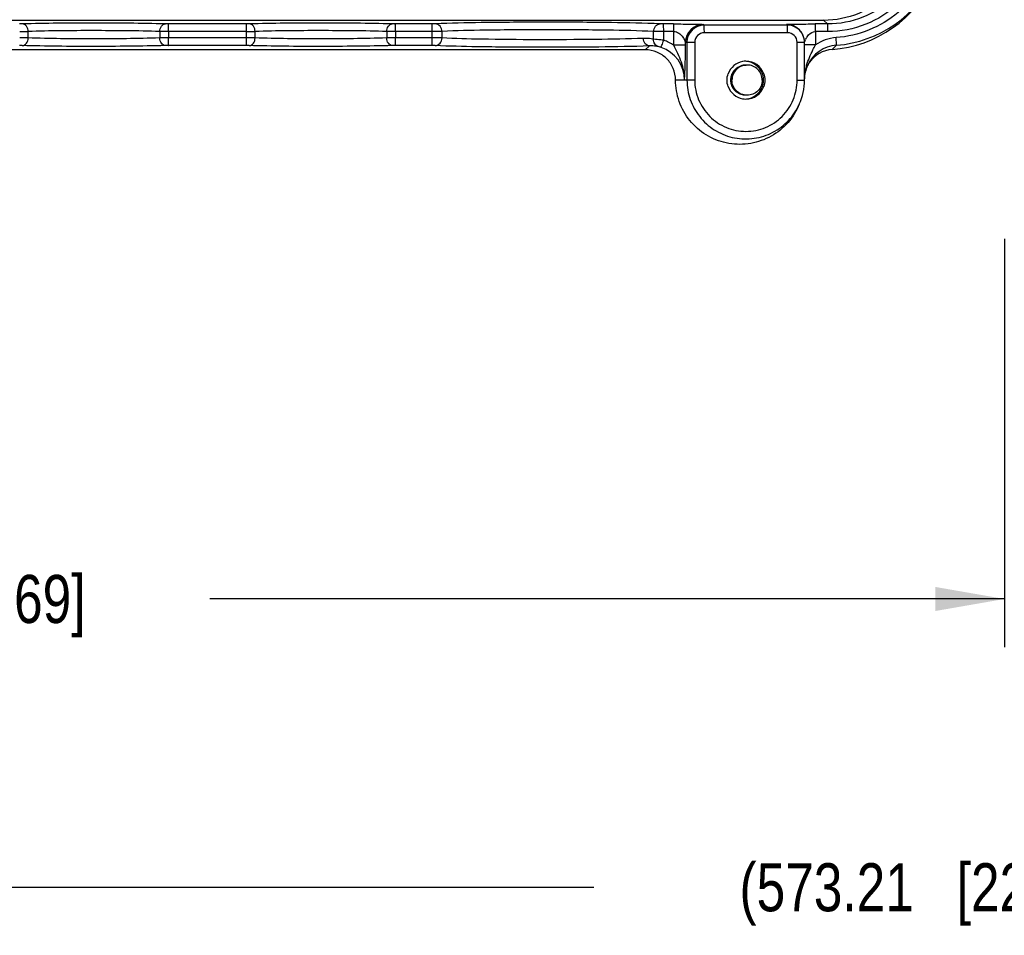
# Model space of a CAD drawing. Header units: inches. Extents: x 0 to 34, y 0 to 22.
# Tile 3 of 124: x 5.1 to 7.7, y 10 to 12.3. Entities that reach past the tile are written whole.
import ezdxf

# ---------------------------------------------------------------- set-up
doc = ezdxf.new("R2010")
doc.units = ezdxf.units.IN
doc.header["$LTSCALE"] = 1.87
doc.header["$MEASUREMENT"] = 0
doc.linetypes.add('HIDDEN', pattern=[0.2, 0.1, -0.1])
doc.layers.get('0').update_dxf_attribs({"linetype": 'CONTINUOUS'})
for name, color, linetype in [('02___PRT_ALL_AXES', 7, 'CONTINUOUS'), ('DEFAULT_2', 8, 'HIDDEN'), ('DIMENSIONS', 7, 'CONTINUOUS')]:
    doc.layers.add(name, color=color, linetype=linetype)
doc.styles.get("Standard").update_dxf_attribs({"font": 'txt', "width": 0.8})
doc.dimstyles.new('DIMSTYLE_2', dxfattribs={"dimtxt": 0.125, "dimasz": 0.18, "dimexe": 0.125, "dimexo": 0.0625, "dimgap": 0.0625, "dimtad": 0, "dimtih": 1, "dimtoh": 1, "dimlfac": 2, "dimzin": 0, "dimdsep": 46, "dimtxsty": 'STANDARD', "dimblk": '_FILLED', "dimblk1": '_FILLED', "dimblk2": '_FILLED', "dimcen": 0.09, "dimazin": 0, "dimtp": 0.01, "dimtm": 0.01, "dimtfac": 1, "dimtofl": 0, "dimtmove": 0, "dimatfit": 3, "dimldrblk": '_FILLED', "dimfxl": 1, "dimtolj": 1, "dimtzin": 0, "dimarcsym": 0})

# ---------------------------------------------------------------- blocks, each defined once
blk = doc.blocks.new('_FILLED')
at = {"color": 0, "linetype": 'BYBLOCK'}
blk.add_solid([(0, 0), (-1, 0.174), (-1, -0.174)], dxfattribs=at)
blk = doc.blocks.new('*D5')
at = {"layer": 'DIMENSIONS', "color": 2, "linetype": 'CONTINUOUS'}
for p, q in [((1.8875, 12.5141), (1.8875, 10.7081)), ((7.6723, 11.77), (7.6723, 10.7081)), ((1.8875, 10.8331), (3.9549, 10.8331)), ((7.6723, 10.8331), (5.6049, 10.8331))]:
    blk.add_line(p, q, dxfattribs=at)
at = {"layer": 'DIMENSIONS', "color": 2, "linetype": 'CONTINUOUS', "xscale": 0.18, "yscale": 0.18, "zscale": 0.18, "rotation": 180}
blk.add_blockref('_FILLED', (1.8875, 10.8331), dxfattribs=at)
at = {"layer": 'DIMENSIONS', "color": 2, "linetype": 'CONTINUOUS', "xscale": 0.18, "yscale": 0.18, "zscale": 0.18}
blk.add_blockref('_FILLED', (7.6723, 10.8331), dxfattribs=at)
at = {"layer": 'DIMENSIONS', "color": 2, "linetype": 'CONTINUOUS', "insert": (4.7799, 10.8956), "char_height": 0.125, "width": 1.525, "attachment_point": 2, "line_spacing_factor": 0.9}
blk.add_mtext('293.86{\\ftxt.shx;\\W1.000000;\\H0.125000; }[11.569]', dxfattribs=at)
blk = doc.blocks.new('*D6')
at = {"layer": 'DIMENSIONS', "color": 2, "linetype": 'CONTINUOUS'}
for p, q in [((1.8875, 12.5141), (1.8875, 9.9581)), ((13.1711, 11.77), (13.1711, 9.9581)), ((1.8875, 10.0831), (6.6043, 10.0831)), ((13.1711, 10.0831), (8.4543, 10.0831))]:
    blk.add_line(p, q, dxfattribs=at)
at = {"layer": 'DIMENSIONS', "color": 2, "linetype": 'CONTINUOUS', "xscale": 0.18, "yscale": 0.18, "zscale": 0.18}
for p, rotation in [((1.8875, 10.0831), 180), ((13.1711, 10.0831), 360)]:
    blk.add_blockref('_FILLED', p, dxfattribs=dict(at, rotation=rotation))
at = {"layer": 'DIMENSIONS', "color": 2, "linetype": 'CONTINUOUS', "insert": (7.5293, 10.1456), "char_height": 0.125, "width": 1.725, "attachment_point": 2, "line_spacing_factor": 0.9}
blk.add_mtext('(573.21{\\ftxt.shx;\\W1.000000;\\H0.125000; }[22.567])', dxfattribs=at)

msp = doc.modelspace()

# ---------------------------------------------------------------- linework, layer by layer
at = {"color": 7, "linetype": 'CONTINUOUS'}
for p, q in [((7.202, 12.3383), (2.2041, 12.3383)), ((5.1173, 12.3291), (5.11, 12.329)), ((5.4971, 12.329), (5.4895, 12.3291)), ((5.7003, 12.329), (5.4971, 12.329)), ((5.7076, 12.3291), (5.7003, 12.329)), ((6.0874, 12.329), (6.0798, 12.3291)), ((6.1832, 12.329), (6.0874, 12.329)), ((6.1916, 12.3292), (6.1832, 12.329)), ((6.7852, 12.329), (6.7764, 12.3292)), ((6.8116, 12.329), (6.7852, 12.329)), ((6.8889, 12.3278), (6.8909, 12.3259)), ((7.1074, 12.3259), (6.8909, 12.3259)), ((7.1074, 12.3259), (7.1054, 12.3278)), ((7.2122, 12.329), (7.1799, 12.329)), ((7.202, 12.3383), (7.2122, 12.329)), ((5.1326, 12.2926), (5.1326, 12.3095)), ((5.475, 12.3095), (5.475, 12.2926)), ((5.4976, 12.3094), (5.475, 12.3095)), ((5.7008, 12.3094), (5.4976, 12.3094)), ((5.4976, 12.3094), (5.4976, 12.2927)), ((5.7008, 12.2927), (5.7008, 12.3094)), ((5.7229, 12.2926), (5.7229, 12.3095)), ((6.0653, 12.3095), (6.0653, 12.2926)), ((6.0879, 12.3094), (6.0653, 12.3095)), ((6.1837, 12.3094), (6.0879, 12.3094)), ((6.0879, 12.3094), (6.0879, 12.2927)), ((6.2091, 12.3095), (6.1837, 12.3094)), ((6.1837, 12.2927), (6.1837, 12.3094)), ((6.2091, 12.2926), (6.2091, 12.3095)), ((6.7595, 12.2892), (6.7595, 12.3095)), ((6.7857, 12.3094), (6.7595, 12.3095)), ((6.8121, 12.3094), (6.7857, 12.3094)), ((6.7857, 12.2868), (6.7857, 12.3094)), ((6.8121, 12.2736), (6.8121, 12.3094)), ((7.1079, 12.3063), (6.8915, 12.3063)), ((7.1477, 12.3004), (7.148, 12.2996)), ((7.2127, 12.3094), (7.1805, 12.3094)), ((7.1805, 12.3094), (7.1805, 12.2747)), ((5.1173, 12.2729), (5.11, 12.273)), ((5.4976, 12.2927), (5.475, 12.2926)), ((5.4971, 12.273), (5.4895, 12.2729)), ((5.7003, 12.273), (5.4971, 12.273)), ((5.7008, 12.2927), (5.4976, 12.2927)), ((5.7076, 12.2729), (5.7003, 12.273)), ((6.0879, 12.2927), (6.0653, 12.2926)), ((6.0874, 12.273), (6.0798, 12.2729)), ((6.1832, 12.273), (6.0874, 12.273)), ((6.1837, 12.2927), (6.0879, 12.2927)), ((6.1916, 12.2729), (6.1832, 12.273)), ((6.2091, 12.2926), (6.1837, 12.2927)), ((6.7485, 12.2718), (6.7376, 12.2619)), ((6.8425, 12.2736), (6.8121, 12.2736)), ((6.8425, 12.2813), (6.8665, 12.2813)), ((6.8425, 12.2736), (6.8425, 12.2813)), ((6.8463, 12.2813), (6.8463, 12.1829)), ((6.8665, 12.2813), (6.8665, 12.1829)), ((7.1328, 12.2813), (7.152, 12.2813)), ((7.1328, 12.1829), (7.1328, 12.2813)), ((7.1805, 12.2747), (7.1518, 12.2747)), ((7.152, 12.1829), (7.152, 12.2813)), ((7.2238, 12.2628), (7.2351, 12.2738)), ((6.7376, 12.2619), (2.6645, 12.2619)), ((6.8665, 12.1829), (6.8166, 12.1829)), ((7.1328, 12.1829), (7.152, 12.1829)), ((7.1385, 12.1203), (7.1359, 12.1145))]:
    msp.add_line(p, q, dxfattribs=at)
for centre, radius, start, end in [((7.2006, 12.5765), 0.3146, 274.2192, 335.8244), ((7.2128, 12.5765), 0.3035, 274.2192, 335.8244), ((6.8889, 12.2813), 0.0464, 90.0183, 180.0053), ((6.8909, 12.2813), 0.0446, 90.0182, 180.0054), ((7.1054, 12.2814), 0.0464, 43.5775, 90.0029), ((7.1074, 12.2814), 0.0446, 35.9837, 89.9972), ((5.1134, 14.337), 2.0277, 269.9206, 270.5433), ((5.7037, 14.337), 2.0277, 269.9206, 270.5433), ((6.8915, 12.2813), 0.0249, 90.0118, 180.0118), ((7.1079, 12.2813), 0.0249, 359.9882, 89.9882), ((7.1051, 12.2812), 0.0468, 24.2567, 43.532), ((7.1073, 12.2813), 0.0447, 24.1941, 35.9786), ((7.1913, 12.2726), 0.0402, 144.5635, 149.1126), ((5.1134, 10.265), 2.0277, 89.4567, 90.0794), ((5.7037, 10.265), 2.0277, 89.4567, 90.0794), ((6.7497, 12.1829), 0.0901, 359.9966, 71.1814), ((6.7501, 12.1825), 0.1102, 55.7416, 71.1576), ((7.1944, 12.2709), 0.0438, 149.1644, 156.2812), ((7.2417, 12.184), 0.0901, 94.2193, 155.8239), ((7.2296, 12.184), 0.079, 94.216, 145.7003), ((6.9997, 12.1829), 0.0492, 100.0214, 160.0019), ((6.9997, 12.1829), 0.0493, 89.9965, 99.9797), ((6.9997, 12.1829), 0.0492, 19.9878, 89.9935), ((6.9957, 12.1829), 0.0492, 22.4992, 83.233), ((7.2957, 12.1802), 0.1444, 163.2494, 167.4684), ((7.2296, 12.184), 0.079, 145.6951, 154.0101), ((7.2816, 12.1833), 0.13, 167.4475, 175.7253), ((6.9997, 12.1829), 0.0492, 199.9981, 259.9786), ((6.9997, 12.1829), 0.0492, 270.0065, 340.0122), ((6.9968, 12.1829), 0.0482, 358.6546, 1.3454), ((6.9957, 12.1829), 0.0492, 276.767, 337.5008), ((6.9997, 12.183), 0.0493, 260.0203, 270.0035), ((6.999, 12.1829), 0.153, 333.4362, 335.8193)]:
    msp.add_arc(centre, radius, start, end, dxfattribs=at)
for points, knots in [([(7.4402, 12.5766), (7.4402, 12.5456), (7.4278, 12.483), (7.3748, 12.4038), (7.2956, 12.3507), (7.233, 12.3383), (7.202, 12.3383)], [0, 0, 0, 0, 0.250054, 0.500067, 0.750041, 1, 1, 1, 1]), ([(7.4592, 12.5611), (7.4573, 12.5303), (7.4415, 12.4686), (7.3857, 12.3919), (7.3056, 12.3409), (7.2431, 12.329), (7.2122, 12.329)], [0, 0, 0, 0, 0.250064, 0.500065, 0.750029, 1, 1, 1, 1]), ([(7.4794, 12.5599), (7.4773, 12.5266), (7.4603, 12.4601), (7.4, 12.3772), (7.3136, 12.3222), (7.2461, 12.3094), (7.2127, 12.3094)], [0, 0, 0, 0, 0.250051, 0.500065, 0.750042, 1, 1, 1, 1]), ([(7.4882, 12.5056), (7.4808, 12.4772), (7.4571, 12.4224), (7.3982, 12.3552), (7.3217, 12.3092), (7.2634, 12.2956), (7.2342, 12.2935)], [0, 0, 0, 0, 0.250054, 0.500056, 0.750027, 1, 1, 1, 1]), ([(5.4895, 12.3291), (5.4267, 12.331), (5.3026, 12.3317), (5.1785, 12.331), (5.1173, 12.3291)], [0, 0, 0, 0, 0.506844, 1, 1, 1, 1]), ([(5.1326, 12.3095), (5.1325, 12.3143), (5.1301, 12.3236), (5.1214, 12.329), (5.1173, 12.3291)], [0, 0, 0, 0, 0.543486, 1, 1, 1, 1]), ([(5.475, 12.3095), (5.4751, 12.3143), (5.4772, 12.3233), (5.4856, 12.329), (5.4895, 12.3291)], [0, 0, 0, 0, 0.551609, 1, 1, 1, 1]), ([(5.4976, 12.3094), (5.4976, 12.3118), (5.4976, 12.3164), (5.4975, 12.3218), (5.4974, 12.3253), (5.4974, 12.3272), (5.4972, 12.3283), (5.4972, 12.3289), (5.4971, 12.329)], [0, 0, 0, 0, 0.375873, 0.697403, 0.821805, 0.915593, 0.975631, 1, 1, 1, 1]), ([(5.7008, 12.3094), (5.7008, 12.3118), (5.7008, 12.3164), (5.7007, 12.3218), (5.7006, 12.3253), (5.7006, 12.3272), (5.7004, 12.3283), (5.7004, 12.3289), (5.7003, 12.329)], [0, 0, 0, 0, 0.375873, 0.697402, 0.821805, 0.915593, 0.975631, 1, 1, 1, 1]), ([(6.0798, 12.3291), (6.017, 12.331), (5.8929, 12.3317), (5.7688, 12.331), (5.7076, 12.3291)], [0, 0, 0, 0, 0.506844, 1, 1, 1, 1]), ([(5.7229, 12.3095), (5.7228, 12.3143), (5.7204, 12.3236), (5.7117, 12.329), (5.7076, 12.3291)], [0, 0, 0, 0, 0.543486, 1, 1, 1, 1]), ([(6.0653, 12.3095), (6.0654, 12.3143), (6.0676, 12.3233), (6.0759, 12.329), (6.0798, 12.3291)], [0, 0, 0, 0, 0.551609, 1, 1, 1, 1]), ([(6.0879, 12.3094), (6.0879, 12.3118), (6.0879, 12.3164), (6.0878, 12.3218), (6.0877, 12.3253), (6.0877, 12.3272), (6.0875, 12.3283), (6.0875, 12.3289), (6.0874, 12.329)], [0, 0, 0, 0, 0.375873, 0.697403, 0.821805, 0.915593, 0.975631, 1, 1, 1, 1]), ([(6.1837, 12.3094), (6.1837, 12.3118), (6.1837, 12.3164), (6.1836, 12.3218), (6.1835, 12.3253), (6.1834, 12.3272), (6.1832, 12.3283), (6.1833, 12.3289), (6.1832, 12.329)], [0, 0, 0, 0, 0.375873, 0.697402, 0.821805, 0.915593, 0.975631, 1, 1, 1, 1]), ([(6.7764, 12.3292), (6.7343, 12.3311), (6.6351, 12.333), (6.4798, 12.3341), (6.3271, 12.333), (6.2313, 12.3311), (6.1916, 12.3292)], [0, 0, 0, 0, 0.216248, 0.508691, 0.79638, 1, 1, 1, 1]), ([(6.2091, 12.3095), (6.209, 12.3144), (6.2057, 12.3243), (6.1961, 12.3291), (6.1916, 12.3292)], [0, 0, 0, 0, 0.520631, 1, 1, 1, 1]), ([(6.7595, 12.3095), (6.7595, 12.3144), (6.7626, 12.3241), (6.772, 12.3291), (6.7764, 12.3292)], [0, 0, 0, 0, 0.526097, 1, 1, 1, 1]), ([(6.7857, 12.3094), (6.7857, 12.3118), (6.7857, 12.3164), (6.7856, 12.3218), (6.7855, 12.3253), (6.7854, 12.3272), (6.7852, 12.3283), (6.7853, 12.3289), (6.7852, 12.329)], [0, 0, 0, 0, 0.375873, 0.697403, 0.821805, 0.915593, 0.975631, 1, 1, 1, 1]), ([(6.8121, 12.3094), (6.8121, 12.3118), (6.8121, 12.3164), (6.812, 12.3218), (6.8119, 12.3253), (6.8119, 12.3272), (6.8117, 12.3283), (6.8117, 12.3289), (6.8116, 12.329)], [0, 0, 0, 0, 0.376343, 0.697314, 0.821689, 0.915738, 0.975751, 1, 1, 1, 1]), ([(6.8116, 12.329), (6.8199, 12.329), (6.8322, 12.329), (6.8484, 12.3289), (6.8599, 12.3288), (6.8702, 12.3286), (6.8779, 12.3285), (6.8831, 12.3282), (6.8859, 12.3282), (6.8877, 12.3279), (6.8887, 12.328), (6.8889, 12.3278)], [0, 0, 0, 0, 0.321555, 0.478848, 0.628369, 0.764692, 0.880682, 0.927741, 0.964895, 0.989687, 1, 1, 1, 1]), ([(6.8915, 12.3063), (6.8915, 12.3087), (6.8914, 12.3133), (6.8914, 12.3187), (6.8912, 12.3222), (6.8912, 12.3241), (6.891, 12.3252), (6.891, 12.3258), (6.8909, 12.3259)], [0, 0, 0, 0, 0.376343, 0.697313, 0.821688, 0.915738, 0.97575, 1, 1, 1, 1]), ([(7.1054, 12.3278), (7.1052, 12.3279), (7.1065, 12.328), (7.1074, 12.3281), (7.1103, 12.3283), (7.1149, 12.3285), (7.1223, 12.3286), (7.1322, 12.3288), (7.1434, 12.3289), (7.1594, 12.329), (7.1716, 12.329), (7.1799, 12.329)], [0, 0, 0, 0, 0.006104, 0.027227, 0.06144, 0.106263, 0.219688, 0.355699, 0.506911, 0.66768, 1, 1, 1, 1]), ([(7.1079, 12.3063), (7.1079, 12.3087), (7.1079, 12.3133), (7.1078, 12.3187), (7.1077, 12.3222), (7.1076, 12.3241), (7.1074, 12.3252), (7.1075, 12.3258), (7.1074, 12.3259)], [0, 0, 0, 0, 0.376343, 0.697313, 0.821688, 0.915738, 0.97575, 1, 1, 1, 1]), ([(7.1805, 12.3094), (7.1805, 12.3118), (7.1804, 12.3164), (7.1804, 12.3218), (7.1802, 12.3253), (7.1802, 12.3272), (7.18, 12.3283), (7.18, 12.3289), (7.1799, 12.329)], [0, 0, 0, 0, 0.376343, 0.697313, 0.821688, 0.915737, 0.97575, 1, 1, 1, 1]), ([(7.2018, 12.34), (7.2018, 12.3398), (7.2019, 12.3392), (7.2018, 12.3386), (7.202, 12.3383)], [0, 0, 0, 0, 0.408791, 1, 1, 1, 1]), ([(7.2127, 12.3094), (7.2127, 12.3118), (7.2127, 12.3164), (7.2126, 12.3218), (7.2125, 12.3253), (7.2125, 12.3272), (7.2123, 12.3283), (7.2123, 12.3289), (7.2122, 12.329)], [0, 0, 0, 0, 0.376343, 0.697313, 0.821688, 0.915738, 0.97575, 1, 1, 1, 1]), ([(5.475, 12.3095), (5.4172, 12.3113), (5.303, 12.312), (5.1888, 12.3114), (5.1326, 12.3095)], [0, 0, 0, 0, 0.506844, 1, 1, 1, 1]), ([(6.0653, 12.3095), (6.0075, 12.3113), (5.8933, 12.312), (5.7792, 12.3114), (5.7229, 12.3095)], [0, 0, 0, 0, 0.506844, 1, 1, 1, 1]), ([(6.7595, 12.3095), (6.7198, 12.3114), (6.6265, 12.3133), (6.4804, 12.3144), (6.3365, 12.3133), (6.2464, 12.3115), (6.2091, 12.3095)], [0, 0, 0, 0, 0.216251, 0.50869, 0.796377, 1, 1, 1, 1]), ([(6.8121, 12.3094), (6.8166, 12.3094), (6.823, 12.3068), (6.8297, 12.3016), (6.8338, 12.2973), (6.8371, 12.2927), (6.8392, 12.2887), (6.8406, 12.2858), (6.8414, 12.2836), (6.8421, 12.2825), (6.8422, 12.2813), (6.8425, 12.2813)], [0, 0, 0, 0, 0.303736, 0.4474, 0.583875, 0.71358, 0.835535, 0.892036, 0.942885, 0.982609, 1, 1, 1, 1]), ([(7.1585, 12.296), (7.1597, 12.2976), (7.1652, 12.3043), (7.1738, 12.3094), (7.1805, 12.3094)], [0, 0, 0, 0, 0.233652, 1, 1, 1, 1]), ([(5.1173, 12.2729), (5.1214, 12.273), (5.1301, 12.2785), (5.1325, 12.2878), (5.1326, 12.2926)], [0, 0, 0, 0, 0.456514, 1, 1, 1, 1]), ([(5.4895, 12.2729), (5.4267, 12.2711), (5.3026, 12.2703), (5.1785, 12.271), (5.1173, 12.2729)], [0, 0, 0, 0, 0.50686, 1, 1, 1, 1]), ([(5.475, 12.2926), (5.4172, 12.2908), (5.303, 12.29), (5.1888, 12.2907), (5.1326, 12.2926)], [0, 0, 0, 0, 0.506859, 1, 1, 1, 1]), ([(5.4895, 12.2729), (5.4856, 12.273), (5.4772, 12.2787), (5.4751, 12.2878), (5.475, 12.2926)], [0, 0, 0, 0, 0.448391, 1, 1, 1, 1]), ([(5.4971, 12.273), (5.4972, 12.2731), (5.4972, 12.2738), (5.4974, 12.2748), (5.4974, 12.2767), (5.4975, 12.2802), (5.4976, 12.2856), (5.4976, 12.2902), (5.4976, 12.2927)], [0, 0, 0, 0, 0.024369, 0.084407, 0.178195, 0.302597, 0.624127, 1, 1, 1, 1]), ([(5.7003, 12.273), (5.7004, 12.2731), (5.7004, 12.2738), (5.7006, 12.2748), (5.7006, 12.2767), (5.7007, 12.2802), (5.7008, 12.2856), (5.7008, 12.2902), (5.7008, 12.2927)], [0, 0, 0, 0, 0.024369, 0.084407, 0.178195, 0.302598, 0.624127, 1, 1, 1, 1]), ([(5.7076, 12.2729), (5.7117, 12.273), (5.7204, 12.2785), (5.7228, 12.2878), (5.7229, 12.2926)], [0, 0, 0, 0, 0.456514, 1, 1, 1, 1]), ([(6.0798, 12.2729), (6.017, 12.2711), (5.8929, 12.2703), (5.7688, 12.271), (5.7076, 12.2729)], [0, 0, 0, 0, 0.50686, 1, 1, 1, 1]), ([(6.0653, 12.2926), (6.0075, 12.2908), (5.8933, 12.29), (5.7791, 12.2907), (5.7229, 12.2926)], [0, 0, 0, 0, 0.506859, 1, 1, 1, 1]), ([(6.0798, 12.2729), (6.0759, 12.273), (6.0676, 12.2787), (6.0654, 12.2878), (6.0653, 12.2926)], [0, 0, 0, 0, 0.448391, 1, 1, 1, 1]), ([(6.0874, 12.273), (6.0875, 12.2731), (6.0875, 12.2738), (6.0877, 12.2748), (6.0877, 12.2767), (6.0878, 12.2802), (6.0879, 12.2856), (6.0879, 12.2902), (6.0879, 12.2927)], [0, 0, 0, 0, 0.024369, 0.084407, 0.178195, 0.302597, 0.624127, 1, 1, 1, 1]), ([(6.1832, 12.273), (6.1833, 12.2731), (6.1832, 12.2738), (6.1834, 12.2748), (6.1835, 12.2767), (6.1836, 12.2802), (6.1837, 12.2856), (6.1837, 12.2902), (6.1837, 12.2927)], [0, 0, 0, 0, 0.024369, 0.084407, 0.178195, 0.302598, 0.624127, 1, 1, 1, 1]), ([(6.1916, 12.2729), (6.1961, 12.2729), (6.2057, 12.2778), (6.209, 12.2876), (6.2091, 12.2926)], [0, 0, 0, 0, 0.479369, 1, 1, 1, 1]), ([(6.7485, 12.2718), (6.7046, 12.2704), (6.6066, 12.2687), (6.4573, 12.268), (6.3155, 12.2693), (6.2278, 12.2711), (6.1916, 12.2729)], [0, 0, 0, 0, 0.236269, 0.527892, 0.804565, 1, 1, 1, 1]), ([(6.7332, 12.2915), (6.6919, 12.29), (6.5997, 12.2884), (6.4591, 12.2877), (6.3257, 12.2889), (6.2432, 12.2908), (6.2091, 12.2926)], [0, 0, 0, 0, 0.236269, 0.527891, 0.804561, 1, 1, 1, 1]), ([(6.7595, 12.2892), (6.7575, 12.2896), (6.7488, 12.2912), (6.7399, 12.2917), (6.7332, 12.2915)], [0, 0, 0, 0, 0.232055, 1, 1, 1, 1]), ([(6.7485, 12.2718), (6.7444, 12.2719), (6.7357, 12.2774), (6.7332, 12.2866), (6.7332, 12.2915)], [0, 0, 0, 0, 0.456768, 1, 1, 1, 1]), ([(6.7716, 12.2702), (6.7699, 12.2705), (6.7622, 12.2717), (6.7544, 12.272), (6.7485, 12.2718)], [0, 0, 0, 0, 0.230248, 1, 1, 1, 1]), ([(6.7716, 12.2702), (6.7679, 12.2712), (6.761, 12.2767), (6.7593, 12.2851), (6.7595, 12.2892)], [0, 0, 0, 0, 0.475716, 1, 1, 1, 1]), ([(6.7857, 12.2868), (6.7831, 12.2871), (6.7744, 12.2881), (6.7656, 12.2888), (6.7595, 12.2892)], [0, 0, 0, 0, 0.296392, 1, 1, 1, 1]), ([(6.7788, 12.2682), (6.7781, 12.2685), (6.7757, 12.2692), (6.7733, 12.2698), (6.7716, 12.2702)], [0, 0, 0, 0, 0.311393, 1, 1, 1, 1]), ([(6.7788, 12.2682), (6.7793, 12.2685), (6.7797, 12.2708), (6.7815, 12.2743), (6.7834, 12.2802), (6.7849, 12.2845), (6.7857, 12.2868)], [0, 0, 0, 0, 0.086847, 0.306021, 0.626693, 1, 1, 1, 1]), ([(6.8398, 12.1829), (6.8401, 12.1987), (6.8339, 12.2308), (6.819, 12.2591), (6.8121, 12.2736)], [0, 0, 0, 0, 0.495816, 1, 1, 1, 1]), ([(6.8398, 12.1829), (6.8402, 12.1895), (6.8417, 12.2197), (6.8425, 12.25), (6.8425, 12.2736)], [0, 0, 0, 0, 0.218742, 1, 1, 1, 1]), ([(7.152, 12.2823), (7.1522, 12.2827), (7.1528, 12.2848), (7.1536, 12.2869), (7.1543, 12.2885)], [0, 0, 0, 0, 0.202, 1, 1, 1, 1]), ([(7.1574, 12.2218), (7.1616, 12.2356), (7.1698, 12.2531), (7.1784, 12.2703), (7.1805, 12.2747)], [0, 0, 0, 0, 0.746659, 1, 1, 1, 1]), ([(7.2351, 12.2738), (7.2352, 12.2739), (7.2351, 12.2746), (7.2352, 12.2757), (7.2351, 12.2775), (7.235, 12.281), (7.2347, 12.2864), (7.2344, 12.291), (7.2342, 12.2935)], [0, 0, 0, 0, 0.023904, 0.083652, 0.177539, 0.301858, 0.623042, 1, 1, 1, 1]), ([(6.8166, 12.1829), (6.8166, 12.1932), (6.8125, 12.214), (6.7949, 12.2402), (6.7687, 12.2578), (6.7479, 12.2619), (6.7376, 12.2619)], [0, 0, 0, 0, 0.250079, 0.500067, 0.750016, 1, 1, 1, 1]), ([(7.1359, 12.1145), (7.1282, 12.0973), (7.1067, 12.0653), (7.0605, 12.031), (7.0055, 12.014), (6.9479, 12.0164), (6.8945, 12.0378), (6.8512, 12.0759), (6.8231, 12.1261), (6.8166, 12.1641), (6.8166, 12.1829)], [0, 0, 0, 0, 0.125006, 0.250003, 0.374986, 0.499965, 0.624951, 0.749954, 0.874959, 1, 1, 1, 1]), ([(6.8463, 12.1829), (6.8463, 12.1659), (6.8521, 12.1317), (6.8771, 12.0863), (6.9156, 12.0515), (6.9634, 12.0313), (7.0151, 12.028), (7.0651, 12.0418), (7.1078, 12.0713), (7.1282, 12.0993), (7.1358, 12.1145)], [0, 0, 0, 0, 0.12504, 0.250046, 0.37505, 0.500036, 0.625015, 0.749997, 0.874992, 1, 1, 1, 1]), ([(6.8665, 12.1829), (6.8665, 12.1656), (6.8735, 12.1306), (6.9031, 12.0863), (6.9474, 12.0566), (6.9997, 12.0463), (7.052, 12.0566), (7.0963, 12.0863), (7.1259, 12.1306), (7.1328, 12.1656), (7.1328, 12.1829)], [0, 0, 0, 0, 0.125031, 0.25003, 0.375022, 0.5, 0.624978, 0.74997, 0.874969, 1, 1, 1, 1])]:
    msp.add_open_spline(points, degree=3, knots=knots, dxfattribs=at)
for points in [[(7.152, 12.2813), (7.152, 12.2876), (7.1506, 12.2939), (7.148, 12.2996)], [(7.2342, 12.2935), (7.2153, 12.2921), (7.1961, 12.2854), (7.1805, 12.2747)], [(7.1596, 12.2209), (7.1547, 12.2101), (7.152, 12.1982), (7.1517, 12.1864)], [(6.9505, 12.1829), (6.9505, 12.1886), (6.9515, 12.1944), (6.9535, 12.1997)], [(7.0412, 12.2017), (7.0435, 12.1962), (7.0448, 12.1901), (7.0449, 12.184)], [(7.0459, 12.1997), (7.0479, 12.1944), (7.0489, 12.1886), (7.0489, 12.1829)], [(6.9535, 12.1661), (6.9515, 12.1714), (6.9505, 12.1772), (6.9505, 12.1829)], [(7.0449, 12.1818), (7.0448, 12.1758), (7.0435, 12.1697), (7.0412, 12.1641)], [(7.0489, 12.1829), (7.0489, 12.1772), (7.0479, 12.1714), (7.0459, 12.1661)], [(7.1385, 12.1203), (7.1473, 12.1398), (7.152, 12.1616), (7.152, 12.1829)]]:
    msp.add_open_spline(points, degree=3, dxfattribs=at)
at = {"layer": '02___PRT_ALL_AXES', "color": 7, "linetype": 'CONTINUOUS'}
for points, knots in [([(7.0003, 12.2223), (6.9952, 12.2223), (6.9848, 12.2202), (6.9718, 12.2115), (6.963, 12.1984), (6.9609, 12.188), (6.9609, 12.1829)], [0, 0, 0, 0, 0.249953, 0.499933, 0.749954, 1, 1, 1, 1]), ([(7.0027, 12.2223), (6.9976, 12.2223), (6.9872, 12.2202), (6.9741, 12.2115), (6.9654, 12.1984), (6.9633, 12.188), (6.9633, 12.1829)], [0, 0, 0, 0, 0.249953, 0.499933, 0.749954, 1, 1, 1, 1]), ([(7.042, 12.1829), (7.042, 12.188), (7.04, 12.1984), (7.0312, 12.2115), (7.0181, 12.2202), (7.0078, 12.2223), (7.0027, 12.2223)], [0, 0, 0, 0, 0.250046, 0.500067, 0.750047, 1, 1, 1, 1]), ([(7.0003, 12.1435), (6.9952, 12.1435), (6.9848, 12.1456), (6.9718, 12.1544), (6.963, 12.1674), (6.9609, 12.1778), (6.9609, 12.1829)], [0, 0, 0, 0, 0.249953, 0.499933, 0.749954, 1, 1, 1, 1]), ([(7.0027, 12.1435), (6.9976, 12.1435), (6.9872, 12.1456), (6.9741, 12.1544), (6.9654, 12.1674), (6.9633, 12.1778), (6.9633, 12.1829)], [0, 0, 0, 0, 0.249953, 0.499933, 0.749954, 1, 1, 1, 1]), ([(7.042, 12.1829), (7.042, 12.1778), (7.04, 12.1674), (7.0312, 12.1544), (7.0181, 12.1456), (7.0078, 12.1435), (7.0027, 12.1435)], [0, 0, 0, 0, 0.250046, 0.500067, 0.750047, 1, 1, 1, 1])]:
    msp.add_open_spline(points, degree=3, knots=knots, dxfattribs=at)
at = {"layer": 'DEFAULT_2', "color": 8, "linetype": 'HIDDEN'}
for p, q in [((6.9997, 12.2223), (6.9935, 12.2223)), ((6.9997, 12.1435), (6.9935, 12.1435))]:
    msp.add_line(p, q, dxfattribs=at)
for points in [[(6.9603, 12.1829), (6.9604, 12.1836), (6.9605, 12.1845), (6.9606, 12.1858), (6.9607, 12.1867), (6.9608, 12.1875), (6.9609, 12.1882), (6.9609, 12.1886), (6.9609, 12.1891), (6.961, 12.1895), (6.961, 12.1898), (6.961, 12.1901), (6.9611, 12.1903), (6.9611, 12.1904), (6.9611, 12.1905), (6.9611, 12.1906), (6.9611, 12.1906), (6.9611, 12.1907), (6.9612, 12.1908), (6.9612, 12.191), (6.9613, 12.1913), (6.9614, 12.1916), (6.9615, 12.192), (6.9617, 12.1924), (6.9618, 12.1929), (6.962, 12.1935), (6.9622, 12.1943), (6.9625, 12.1951), (6.9627, 12.1957), (6.9628, 12.1962), (6.9629, 12.1966), (6.9631, 12.197), (6.9631, 12.1973), (6.9632, 12.1975), (6.9633, 12.1977), (6.9633, 12.1978), (6.9633, 12.1979), (6.9633, 12.198), (6.9634, 12.198), (6.9634, 12.1981), (6.9634, 12.1982), (6.9635, 12.1983), (6.9635, 12.1984), (6.9636, 12.1985), (6.9637, 12.1987), (6.9639, 12.199), (6.9641, 12.1993), (6.9643, 12.1998), (6.9645, 12.2002), (6.9648, 12.2008), (6.9652, 12.2015), (6.9656, 12.2022), (6.9659, 12.2028), (6.9661, 12.2032), (6.9664, 12.2036), (6.9666, 12.204), (6.9667, 12.2043), (6.9668, 12.2045), (6.9669, 12.2047), (6.967, 12.2048), (6.967, 12.2049), (6.9671, 12.2049), (6.9671, 12.205), (6.9672, 12.205), (6.9672, 12.2051), (6.9674, 12.2053), (6.9675, 12.2055), (6.9677, 12.2057), (6.968, 12.206), (6.9683, 12.2064), (6.9686, 12.2068), (6.969, 12.2073), (6.9695, 12.2079), (6.97, 12.2085), (6.9704, 12.209), (6.9707, 12.2094), (6.971, 12.2097), (6.9713, 12.21), (6.9715, 12.2103), (6.9717, 12.2105), (6.9718, 12.2106), (6.9719, 12.2107), (6.9719, 12.2108), (6.972, 12.2109), (6.972, 12.2109), (6.9721, 12.2109), (6.9722, 12.211), (6.9723, 12.2112), (6.9725, 12.2113), (6.9728, 12.2115), (6.9731, 12.2118), (6.9735, 12.2121), (6.9739, 12.2124), (6.9744, 12.2128), (6.975, 12.2133), (6.9756, 12.2138), (6.9761, 12.2142), (6.9765, 12.2145), (6.9769, 12.2149), (6.9772, 12.2151), (6.9775, 12.2153), (6.9776, 12.2154), (6.9777, 12.2156), (6.9778, 12.2156), (6.9779, 12.2157), (6.978, 12.2157), (6.978, 12.2158), (6.9781, 12.2158), (6.9782, 12.2158), (6.9782, 12.2159), (6.9784, 12.216), (6.9785, 12.216), (6.9787, 12.2161), (6.979, 12.2163), (6.9793, 12.2165), (6.9798, 12.2167), (6.9802, 12.2169), (6.9808, 12.2172), (6.9815, 12.2176), (6.9822, 12.218), (6.9828, 12.2183), (6.9832, 12.2185), (6.9837, 12.2187), (6.984, 12.2189), (6.9843, 12.2191), (6.9845, 12.2192), (6.9846, 12.2192), (6.9847, 12.2193), (6.9848, 12.2194), (6.9849, 12.2194), (6.9849, 12.2194), (6.985, 12.2194), (6.9851, 12.2195), (6.9852, 12.2195), (6.9853, 12.2195), (6.9855, 12.2196), (6.9857, 12.2196), (6.986, 12.2197), (6.9864, 12.2198), (6.9868, 12.22), (6.9873, 12.2201), (6.9879, 12.2203), (6.9887, 12.2205), (6.9895, 12.2207), (6.9901, 12.2209), (6.9906, 12.2211), (6.991, 12.2212), (6.9914, 12.2213), (6.9917, 12.2214), (6.9919, 12.2215), (6.9921, 12.2215), (6.9922, 12.2215), (6.9923, 12.2216), (6.9924, 12.2216), (6.9925, 12.2216), (6.9925, 12.2216), (6.9926, 12.2216), (6.9927, 12.2216), (6.9928, 12.2216), (6.993, 12.2217), (6.9932, 12.2217), (6.9935, 12.2217), (6.9939, 12.2217), (6.9944, 12.2218), (6.9949, 12.2218), (6.9955, 12.2219), (6.9963, 12.2219), (6.9973, 12.222), (6.9986, 12.2221), (6.9996, 12.2222), (7.0002, 12.2223)], [(7.0002, 12.1435), (6.9996, 12.1436), (6.9986, 12.1437), (6.9973, 12.1438), (6.9964, 12.1439), (6.9956, 12.1439), (6.9949, 12.144), (6.9945, 12.144), (6.994, 12.1441), (6.9936, 12.1441), (6.9933, 12.1441), (6.993, 12.1442), (6.9928, 12.1442), (6.9927, 12.1442), (6.9926, 12.1442), (6.9926, 12.1442), (6.9925, 12.1442), (6.9924, 12.1442), (6.9923, 12.1443), (6.9921, 12.1443), (6.9918, 12.1444), (6.9915, 12.1445), (6.9911, 12.1446), (6.9907, 12.1447), (6.9902, 12.1449), (6.9896, 12.1451), (6.9888, 12.1453), (6.988, 12.1455), (6.9874, 12.1457), (6.9869, 12.1458), (6.9865, 12.146), (6.9861, 12.1461), (6.9857, 12.1462), (6.9856, 12.1462), (6.9854, 12.1463), (6.9853, 12.1463), (6.9852, 12.1463), (6.9851, 12.1464), (6.985, 12.1464), (6.985, 12.1464), (6.9849, 12.1464), (6.9848, 12.1465), (6.9847, 12.1465), (6.9846, 12.1466), (6.9844, 12.1467), (6.9841, 12.1469), (6.9837, 12.1471), (6.9833, 12.1473), (6.9829, 12.1475), (6.9823, 12.1478), (6.9816, 12.1482), (6.9809, 12.1486), (6.9803, 12.1489), (6.9798, 12.1491), (6.9794, 12.1493), (6.9791, 12.1495), (6.9788, 12.1497), (6.9785, 12.1498), (6.9784, 12.1499), (6.9782, 12.1499), (6.9782, 12.15), (6.9781, 12.15), (6.9781, 12.15), (6.978, 12.1501), (6.9779, 12.1502), (6.9777, 12.1503), (6.9776, 12.1504), (6.9773, 12.1506), (6.977, 12.1509), (6.9766, 12.1512), (6.9762, 12.1515), (6.9757, 12.1519), (6.9751, 12.1524), (6.9745, 12.1529), (6.974, 12.1533), (6.9736, 12.1536), (6.9733, 12.1539), (6.9729, 12.1542), (6.9727, 12.1544), (6.9725, 12.1545), (6.9723, 12.1546), (6.9722, 12.1547), (6.9722, 12.1548), (6.9721, 12.1548), (6.9721, 12.1549), (6.972, 12.1549), (6.9719, 12.155), (6.9718, 12.1552), (6.9717, 12.1554), (6.9715, 12.1556), (6.9712, 12.1559), (6.9709, 12.1563), (6.9706, 12.1567), (6.9701, 12.1572), (6.9696, 12.1578), (6.9691, 12.1584), (6.9687, 12.1589), (6.9684, 12.1593), (6.9681, 12.1597), (6.9678, 12.16), (6.9676, 12.1603), (6.9675, 12.1604), (6.9674, 12.1605), (6.9673, 12.1606), (6.9672, 12.1607), (6.9672, 12.1608), (6.9671, 12.1608), (6.9671, 12.1609), (6.9671, 12.1609), (6.967, 12.161), (6.9669, 12.1611), (6.9669, 12.1613), (6.9668, 12.1615), (6.9666, 12.1617), (6.9664, 12.1621), (6.9662, 12.1625), (6.966, 12.163), (6.9656, 12.1635), (6.9653, 12.1643), (6.9649, 12.165), (6.9646, 12.1655), (6.9643, 12.166), (6.9641, 12.1664), (6.9639, 12.1668), (6.9637, 12.167), (6.9637, 12.1672), (6.9636, 12.1674), (6.9635, 12.1675), (6.9635, 12.1676), (6.9634, 12.1676), (6.9634, 12.1677), (6.9634, 12.1678), (6.9634, 12.1678), (6.9633, 12.1679), (6.9633, 12.168), (6.9632, 12.1682), (6.9632, 12.1684), (6.9631, 12.1687), (6.963, 12.1691), (6.9628, 12.1696), (6.9627, 12.17), (6.9625, 12.1707), (6.9623, 12.1714), (6.962, 12.1722), (6.9618, 12.1728), (6.9617, 12.1733), (6.9615, 12.1738), (6.9614, 12.1742), (6.9613, 12.1745), (6.9613, 12.1747), (6.9612, 12.1748), (6.9612, 12.1749), (6.9611, 12.175), (6.9611, 12.1751), (6.9611, 12.1752), (6.9611, 12.1752), (6.9611, 12.1753), (6.9611, 12.1754), (6.9611, 12.1755), (6.9611, 12.1757), (6.961, 12.1759), (6.961, 12.1762), (6.961, 12.1766), (6.9609, 12.1771), (6.9609, 12.1776), (6.9608, 12.1782), (6.9607, 12.179), (6.9606, 12.18), (6.9605, 12.1813), (6.9604, 12.1823), (6.9603, 12.1829)]]:
    msp.add_open_spline(points, degree=3, knots=[0, 0, 0, 0, 0.03125, 0.046875, 0.0625, 0.078125, 0.085938, 0.09375, 0.101562, 0.109375, 0.113281, 0.117188, 0.121094, 0.123047, 0.124023, 0.125, 0.125977, 0.126953, 0.128906, 0.132812, 0.136719, 0.140625, 0.148438, 0.15625, 0.164062, 0.171875, 0.1875, 0.203125, 0.210938, 0.21875, 0.226562, 0.234375, 0.238281, 0.242188, 0.244141, 0.246094, 0.248047, 0.249023, 0.25, 0.250977, 0.251953, 0.253906, 0.255859, 0.257812, 0.261719, 0.265625, 0.273438, 0.28125, 0.289062, 0.296875, 0.3125, 0.328125, 0.335938, 0.34375, 0.351562, 0.359375, 0.363281, 0.367188, 0.371094, 0.373047, 0.374023, 0.375, 0.375977, 0.376953, 0.378906, 0.382812, 0.386719, 0.390625, 0.398438, 0.40625, 0.414062, 0.421875, 0.4375, 0.453125, 0.460938, 0.46875, 0.476562, 0.484375, 0.488281, 0.492188, 0.496094, 0.498047, 0.499023, 0.5, 0.500977, 0.501953, 0.503906, 0.507812, 0.511719, 0.515625, 0.523438, 0.53125, 0.539062, 0.546875, 0.5625, 0.578125, 0.585938, 0.59375, 0.601562, 0.609375, 0.613281, 0.617188, 0.619141, 0.621094, 0.623047, 0.624023, 0.625, 0.625977, 0.626953, 0.628906, 0.630859, 0.632812, 0.636719, 0.640625, 0.648438, 0.65625, 0.664062, 0.671875, 0.6875, 0.703125, 0.710938, 0.71875, 0.726562, 0.734375, 0.738281, 0.742188, 0.744141, 0.746094, 0.748047, 0.749023, 0.75, 0.750977, 0.751953, 0.753906, 0.755859, 0.757812, 0.761719, 0.765625, 0.773438, 0.78125, 0.789062, 0.796875, 0.8125, 0.828125, 0.835938, 0.84375, 0.851562, 0.859375, 0.863281, 0.867188, 0.869141, 0.871094, 0.873047, 0.874023, 0.875, 0.875977, 0.876953, 0.878906, 0.880859, 0.882812, 0.886719, 0.890625, 0.898438, 0.90625, 0.914062, 0.921875, 0.9375, 0.953125, 0.96875, 1, 1, 1, 1], dxfattribs=at)

# ---------------------------------------------------------------- dimensions: what is measured, and where the dimension line sits
at = {"layer": 'DIMENSIONS', "color": 2, "linetype": 'CONTINUOUS'}
dim = msp.add_linear_dim(base=(1.8875, 10.8331), p1=(7.6723, 11.8325), p2=(1.8875, 12.5766), angle=180, dimstyle='DIMSTYLE_2', dxfattribs=at)
dim.commit()
dim.dimension.update_dxf_attribs({"geometry": '*D5', "text_midpoint": (4.7799, 10.8331), "dimtype": 160})
dim = msp.add_linear_dim(base=(13.1711, 10.0831), p1=(1.8875, 12.5766), p2=(13.1711, 11.8325), text='(<>)', dimstyle='DIMSTYLE_2', dxfattribs=at)
dim.commit()
dim.dimension.update_dxf_attribs({"geometry": '*D6', "text_midpoint": (7.5293, 10.0831), "dimtype": 160})

doc.saveas('drawing.dxf')
